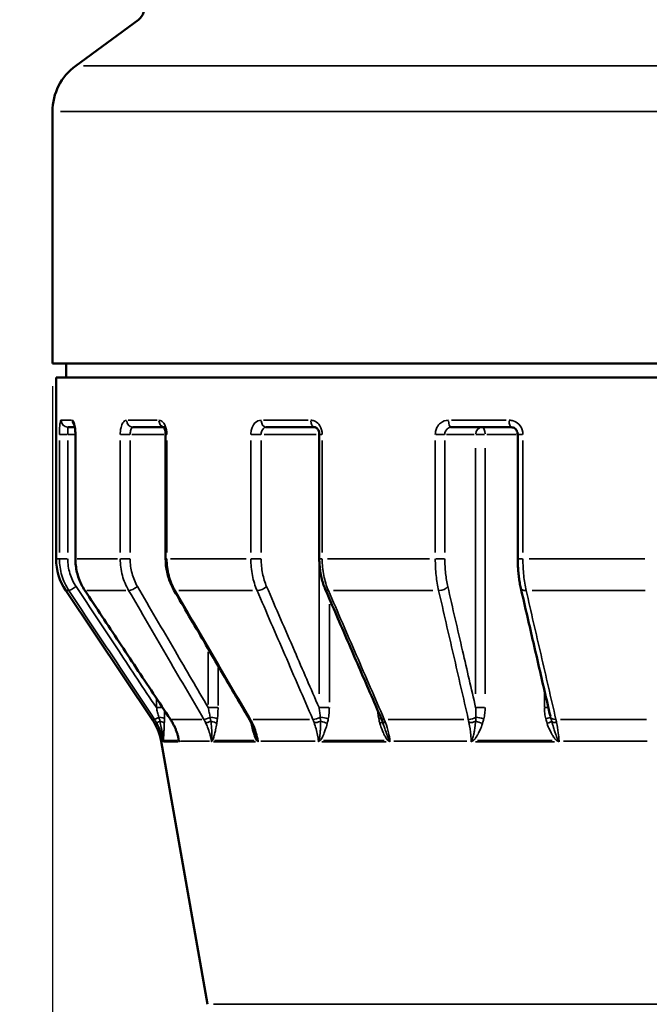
# Model space of a CAD drawing. Header units: millimetres. Extents: x 0 to 896, y -36 to 690.
# Tile 10 of 49: x 106 to 151, y 239 to 309. Entities that reach past the tile are written whole.
import ezdxf

# ---------------------------------------------------------------- set-up
doc = ezdxf.new("R2010")
doc.units = ezdxf.units.MM
for name, color, linetype, lineweight in [('Dimension (ANSI)', 7, 'Continuous', 25), ('Visible (ANSI)', 7, 'Continuous', 50), ('Visible Narrow (ANSI)', 7, 'Continuous', 35)]:
    doc.layers.add(name, color=color, linetype=linetype, lineweight=lineweight)
doc.styles.add('Note Text (ANSI)', font='tahoma.ttf')
doc.dimstyles.new('Default - mm (ANSI)', dxfattribs={"dimtxt": 3.048, "dimasz": 2.5, "dimexe": 3.175, "dimexo": 1.6002, "dimgap": 0.8, "dimtad": 0, "dimtoh": 1, "dimrnd": 1e-08, "dimzin": 4, "dimdsep": 46, "dimtxsty": 'Note Text (ANSI)', "dimcen": 0.09, "dimdle": 10, "dimclrd": 256, "dimclre": 256, "dimclrt": 256, "dimadec": 1, "dimazin": 1, "dimtfac": 1, "dimtofl": 0, "dimtmove": 0, "dimatfit": 3, "dimfxl": 1, "dimtolj": 1, "dimtzin": 4, "dimlwd": -1, "dimlwe": -1, "dimarcsym": 0})

# ---------------------------------------------------------------- blocks, each defined once
blk = doc.blocks.new('*D6')
at = {"layer": 'Defpoints', "color": 0, "transparency": 16777216}
for p in [(54.444, 403.927), (145.91, 403.927), (138.906, 211.927)]:
    blk.add_point(p, dxfattribs=at)
at = {"layer": 'Dimension (ANSI)', "transparency": 16777216}
for p, q in [((144.31, 403.927), (51.269, 403.927)), ((54.444, 401.427), (54.444, 314.767)), ((54.444, 214.427), (54.444, 301.088)), ((137.306, 211.927), (51.269, 211.927))]:
    blk.add_line(p, q, dxfattribs=at)
for points in [[(54.028, 401.427), (54.861, 401.427), (54.444, 403.927)], [(54.028, 214.427), (54.861, 214.427), (54.444, 211.927)]]:
    blk.add_solid(points, dxfattribs=at)
at = {"layer": 'Dimension (ANSI)', "transparency": 16777216, "insert": (52.857, 301.888), "char_height": 3.048, "attachment_point": 1, "rotation": 90, "style": 'Note Text (ANSI)'}
blk.add_mtext('\\A1;192.00', dxfattribs=at)
blk = doc.blocks.new('*D8')
at = {"layer": 'Defpoints', "color": 0, "transparency": 16777216}
for p in [(108.46, 284.627), (199.46, 284.627), (199.46, 190.627)]:
    blk.add_point(p, dxfattribs=at)
at = {"layer": 'Dimension (ANSI)', "transparency": 16777216}
for p, q in [((108.46, 283.027), (108.46, 187.452)), ((199.46, 283.027), (199.46, 187.452)), ((110.96, 190.627), (148.102, 190.627)), ((196.96, 190.627), (159.818, 190.627))]:
    blk.add_line(p, q, dxfattribs=at)
for points in [[(110.96, 191.044), (110.96, 190.211), (108.46, 190.627)], [(196.96, 191.044), (196.96, 190.211), (199.46, 190.627)]]:
    blk.add_solid(points, dxfattribs=at)
at = {"layer": 'Dimension (ANSI)', "transparency": 16777216, "insert": (148.902, 192.214), "char_height": 3.048, "attachment_point": 1, "style": 'Note Text (ANSI)'}
blk.add_mtext('\\A1;91.00', dxfattribs=at)

msp = doc.modelspace()

# ---------------------------------------------------------------- linework, layer by layer
at = {"layer": 'Visible (ANSI)'}
for p, q in [((114.511, 308.871), (110.092, 305.626)), ((108.46, 302.402), (108.46, 284.627)), ((108.46, 284.627), (199.46, 284.627)), ((109.41, 284.627), (109.41, 283.627)), ((108.71, 283.627), (199.21, 283.627)), ((108.71, 283.627), (108.71, 270.845)), ((110.032, 280.127), (109.555, 280.127)), ((116.309, 280.127), (114.129, 280.127)), ((126.955, 280.127), (123.508, 280.127)), ((140.788, 280.127), (136.56, 280.127)), ((110.07, 279.627), (110.07, 270.845)), ((116.433, 279.627), (116.433, 270.845)), ((127.261, 279.627), (127.261, 270.845)), ((141.249, 279.627), (141.249, 270.845)), ((115.488, 259.53), (109.389, 268.616)), ((119.377, 239.433), (116.107, 257.994))]:
    msp.add_line(p, q, dxfattribs=at)
for centre, radius, start, end in [((113.919, 309.677), 1, 306.29592, 90), ((112.46, 302.402), 4, 126.29592, 180), ((112.71, 270.845), 4, 180, 213.87332), ((112.167, 257.3), 4, 9.99358, 33.87332)]:
    msp.add_arc(centre, radius, start, end, dxfattribs=at)
for centre, major_axis, ratio, start_param, end_param in [((113.52, 257.293), (0.004, -3.997), 0.980834, 2.095551, 2.164529), ((119.597, 257.287), (0.04, -3.975), 0.83499, 2.0998, 2.169963), ((129.757, 257.315), (0.065, -3.938), 0.589146, 2.110434, 2.182974), ((129.731, 257.312), (0.047, -3.944), 0.594122, 2.068239, 2.113178)]:
    msp.add_ellipse(centre, major_axis=major_axis, ratio=ratio, start_param=start_param, end_param=end_param, dxfattribs=at)
for points, knots in [([(109.985, 280.311), (109.985, 280.311), (109.987, 280.306), (109.995, 280.286), (110, 280.268), (110.014, 280.216), (110.023, 280.178), (110.04, 280.083), (110.048, 280.024), (110.062, 279.888), (110.067, 279.812), (110.07, 279.698), (110.07, 279.663), (110.07, 279.627)], [0.0450523, 0.0450523, 0.0450523, 0.0450523, 0.0569715, 0.0569715, 0.0728573, 0.0728573, 0.093385, 0.093385, 0.1180115, 0.1180115, 0.1451171, 0.1451171, 0.1572175, 0.1572175, 0.1572175, 0.1572175]), ([(116.288, 280.152), (116.288, 280.152), (116.29, 280.15), (116.3, 280.14), (116.31, 280.127), (116.333, 280.09), (116.347, 280.064), (116.374, 279.999), (116.387, 279.959), (116.41, 279.867), (116.42, 279.814), (116.43, 279.716), (116.433, 279.672), (116.433, 279.627)], [0.0421349, 0.0421349, 0.0421349, 0.0421349, 0.0537393, 0.0537393, 0.0729396, 0.0729396, 0.0930702, 0.0930702, 0.1150263, 0.1150263, 0.1386669, 0.1386669, 0.1572182, 0.1572182, 0.1572182, 0.1572182]), ([(126.955, 280.127), (126.973, 280.127), (126.992, 280.124), (127.038, 280.106), (127.064, 280.09), (127.118, 280.042), (127.144, 280.011), (127.19, 279.938), (127.209, 279.897), (127.239, 279.809), (127.25, 279.761), (127.259, 279.684), (127.261, 279.656), (127.261, 279.627)], [0, 0, 0, 0, 0.0314437, 0.0314437, 0.0628873, 0.0628873, 0.0917506, 0.0917506, 0.1176657, 0.1176657, 0.1428603, 0.1428603, 0.1572183, 0.1572183, 0.1572183, 0.1572183]), ([(140.788, 280.127), (140.834, 280.127), (140.879, 280.12), (140.968, 280.09), (141.011, 280.067), (141.09, 280.008), (141.125, 279.971), (141.184, 279.887), (141.207, 279.841), (141.239, 279.743), (141.247, 279.692), (141.249, 279.637), (141.249, 279.632), (141.249, 279.627)], [0, 0, 0, 0, 0.0314434, 0.0314434, 0.0628867, 0.0628867, 0.0943301, 0.0943301, 0.1249884, 0.1249884, 0.1544912, 0.1544912, 0.1572168, 0.1572168, 0.1572168, 0.1572168]), ([(110.07, 270.845), (110.07, 270.688), (110.08, 270.531), (110.116, 270.218), (110.144, 270.063), (110.217, 269.756), (110.262, 269.606), (110.37, 269.31), (110.433, 269.166), (110.575, 268.885), (110.654, 268.749), (110.74, 268.618)], [0, 0, 0, 0, 0.0413955, 0.0413955, 0.082791, 0.082791, 0.1241865, 0.1241865, 0.165582, 0.165582, 0.2069775, 0.2069775, 0.2069775, 0.2069775]), ([(116.433, 270.845), (116.433, 270.69), (116.441, 270.535), (116.472, 270.227), (116.496, 270.074), (116.559, 269.772), (116.599, 269.623), (116.693, 269.33), (116.747, 269.187), (116.871, 268.909), (116.94, 268.773), (117.016, 268.643)], [0, 0, 0, 0, 0.0413955, 0.0413955, 0.082791, 0.082791, 0.1241865, 0.1241865, 0.165582, 0.165582, 0.2069775, 0.2069775, 0.2069775, 0.2069775]), ([(127.261, 270.845), (127.261, 270.695), (127.266, 270.544), (127.289, 270.245), (127.307, 270.096), (127.352, 269.801), (127.381, 269.656), (127.449, 269.371), (127.489, 269.231), (127.579, 268.958), (127.629, 268.825), (127.685, 268.696)], [0, 0, 0, 0, 0.0413955, 0.0413955, 0.082791, 0.082791, 0.1241865, 0.1241865, 0.165582, 0.165582, 0.2069775, 0.2069775, 0.2069775, 0.2069775]), ([(141.249, 270.845), (141.249, 270.701), (141.252, 270.556), (141.264, 270.268), (141.272, 270.125), (141.296, 269.843), (141.31, 269.703), (141.345, 269.43), (141.365, 269.295), (141.411, 269.034), (141.437, 268.906), (141.465, 268.783)], [0, 0, 0, 0, 0.0413955, 0.0413955, 0.082791, 0.082791, 0.1241865, 0.1241865, 0.165582, 0.165582, 0.2069775, 0.2069775, 0.2069775, 0.2069775]), ([(141.465, 268.783), (141.604, 268.18), (141.743, 267.577), (142.02, 266.372), (142.159, 265.769), (142.437, 264.564), (142.576, 263.961), (142.853, 262.756), (142.992, 262.153), (143.27, 260.948), (143.409, 260.345), (143.547, 259.743)], [0, 0, 0, 0, 0.217963, 0.217963, 0.435925, 0.435925, 0.653888, 0.653888, 0.871851, 0.871851, 1.089813, 1.089813, 1.089813, 1.089813]), ([(110.74, 268.618), (111.142, 268.013), (111.544, 267.407), (112.347, 266.195), (112.749, 265.589), (113.552, 264.378), (113.954, 263.772), (114.757, 262.56), (115.159, 261.955), (115.963, 260.743), (116.364, 260.138), (116.766, 259.532)], [0, 0, 0, 0, 0.219092, 0.219092, 0.438184, 0.438184, 0.657276, 0.657276, 0.876368, 0.876368, 1.095461, 1.095461, 1.095461, 1.095461]), ([(117.016, 268.643), (117.37, 268.037), (117.723, 267.431), (118.429, 266.22), (118.782, 265.614), (119.489, 264.402), (119.842, 263.796), (120.549, 262.585), (120.902, 261.979), (121.609, 260.768), (121.962, 260.162), (122.316, 259.556)], [0, 0, 0, 0, 0.219092, 0.219092, 0.438184, 0.438184, 0.657276, 0.657276, 0.876368, 0.876368, 1.095461, 1.095461, 1.095461, 1.095461]), ([(127.685, 268.696), (127.947, 268.09), (128.209, 267.484), (128.733, 266.273), (128.996, 265.667), (129.52, 264.455), (129.782, 263.85), (130.307, 262.638), (130.569, 262.032), (131.093, 260.821), (131.356, 260.215), (131.618, 259.61)], [0, 0, 0, 0, 0.219092, 0.219092, 0.438184, 0.438184, 0.657276, 0.657276, 0.876368, 0.876368, 1.095461, 1.095461, 1.095461, 1.095461]), ([(116.91, 259.298), (116.948, 259.231), (116.985, 259.162), (117.054, 259.023), (117.086, 258.952), (117.147, 258.809), (117.176, 258.736), (117.228, 258.59), (117.252, 258.516), (117.296, 258.366), (117.316, 258.291), (117.333, 258.215)], [0, 0, 0, 0, 0.0263056, 0.0263056, 0.0526112, 0.0526112, 0.0789168, 0.0789168, 0.1052224, 0.1052224, 0.131528, 0.131528, 0.131528, 0.131528]), ([(122.443, 259.322), (122.462, 259.282), (122.482, 259.242), (122.519, 259.162), (122.537, 259.121), (122.572, 259.039), (122.589, 258.997), (122.621, 258.913), (122.637, 258.871), (122.667, 258.786), (122.681, 258.743), (122.695, 258.7)], [0, 0, 0, 0, 0.01533685, 0.01533685, 0.03067369, 0.03067369, 0.04601054, 0.04601054, 0.06134739, 0.06134739, 0.07668424, 0.07668424, 0.07668424, 0.07668424])]:
    msp.add_open_spline(points, degree=3, knots=knots, dxfattribs=at)
at = {"layer": 'Visible Narrow (ANSI)'}
for p, q in [((110.632, 305.626), (197.288, 305.626)), ((198.9, 302.402), (109.02, 302.402)), ((109.087, 280.627), (109.799, 280.627)), ((113.788, 280.627), (115.836, 280.627)), ((123.335, 280.627), (126.472, 280.627)), ((136.575, 280.627), (140.424, 280.627)), ((108.944, 279.188), (108.944, 271.285)), ((108.95, 279.627), (109.488, 279.627)), ((109.529, 271.285), (109.529, 279.188)), ((109.556, 279.627), (110.043, 279.627)), ((110.07, 279.627), (110.084, 279.627)), ((110.086, 271.285), (110.086, 279.188)), ((113.233, 279.188), (113.233, 271.285)), ((113.252, 279.627), (113.896, 279.627)), ((113.933, 271.285), (113.933, 279.188)), ((114.058, 279.627), (116.308, 279.627)), ((116.433, 279.627), (116.511, 279.627)), ((116.519, 271.285), (116.519, 279.188)), ((122.433, 279.188), (122.433, 271.285)), ((122.464, 279.627), (123.137, 279.627)), ((123.164, 271.285), (123.164, 279.188)), ((123.368, 279.627), (127.039, 279.627)), ((127.26, 279.627), (127.244, 279.627)), ((127.261, 279.627), (127.449, 279.627)), ((127.468, 271.285), (127.468, 279.188)), ((135.436, 279.188), (135.436, 271.285)), ((135.474, 279.627), (136.095, 279.627)), ((136.111, 271.285), (136.111, 279.188)), ((136.219, 279.627), (138.172, 279.627)), ((138.911, 279.627), (138.296, 279.627)), ((141.133, 279.627), (139.062, 279.627)), ((141.25, 279.627), (141.582, 279.627)), ((141.612, 271.285), (141.612, 279.188)), ((127.243, 278.664), (127.243, 261.321)), ((138.281, 278.664), (138.281, 261.321)), ((138.949, 261.321), (138.949, 278.664)), ((108.71, 270.845), (108.921, 270.845)), ((109.488, 270.845), (108.95, 270.845)), ((110.084, 270.845), (110.07, 270.845)), ((110.201, 270.845), (113.034, 270.845)), ((113.896, 270.845), (113.252, 270.845)), ((116.511, 270.845), (116.433, 270.845)), ((116.78, 270.845), (122.104, 270.845)), ((123.137, 270.845), (122.464, 270.845)), ((127.449, 270.845), (127.261, 270.845)), ((127.843, 270.845), (135.017, 270.845)), ((136.095, 270.845), (135.474, 270.845)), ((141.582, 270.845), (141.25, 270.845)), ((142.056, 270.845), (150.214, 270.845)), ((109.593, 268.616), (109.389, 268.616)), ((113.631, 268.616), (110.867, 268.616)), ((122.554, 268.616), (117.36, 268.616)), ((135.265, 268.616), (128.267, 268.616)), ((150.231, 268.616), (142.273, 268.616)), ((127.969, 260.741), (127.969, 267.655)), ((119.427, 264.301), (119.427, 260.565)), ((120.124, 260.505), (120.124, 263.165)), ((143.122, 261.526), (143.122, 260.419)), ((115.777, 260.99), (115.777, 260.391)), ((115.801, 260.357), (116.201, 260.357)), ((119.463, 260.357), (120.104, 260.357)), ((127.27, 260.357), (127.938, 260.357)), ((138.296, 260.357), (138.911, 260.357)), ((143.14, 260.357), (143.396, 260.357)), ((115.489, 259.53), (115.626, 259.53)), ((116.871, 259.53), (118.978, 259.53)), ((122.604, 259.53), (126.563, 259.53)), ((132.119, 259.53), (137.453, 259.53)), ((144.268, 259.53), (150.333, 259.53)), ((116.237, 257.994), (116.107, 257.994)), ((116.252, 257.992), (116.258, 257.953)), ((116.289, 257.951), (117.318, 257.951)), ((117.269, 258.038), (116.298, 258.038)), ((119.517, 257.994), (117.482, 257.994)), ((119.656, 257.992), (119.662, 257.953)), ((119.803, 257.951), (122.767, 257.951)), ((122.665, 258.038), (119.87, 258.038)), ((126.965, 257.994), (123.14, 257.994)), ((127.198, 257.992), (127.203, 257.953)), ((127.437, 257.951), (131.979, 257.951)), ((131.835, 258.038), (127.554, 258.038)), ((132.248, 257.953), (132.243, 257.992)), ((137.669, 257.994), (132.515, 257.994)), ((137.968, 257.992), (137.971, 257.953)), ((138.27, 257.951), (143.841, 257.951)), ((143.674, 258.038), (138.423, 258.038)), ((144.159, 257.953), (144.157, 257.992)), ((150.373, 257.994), (144.478, 257.994)), ((119.803, 239.433), (188.117, 239.433))]:
    msp.add_line(p, q, dxfattribs=at)
for centre, major_axis, ratio, start_param, end_param in [((109.555, 280.627), (0, -0.5), 0.992293, 4.790929, 6.204645), ((110.336, 280.627), (0, 0.5), 0.974831, 1.611437, 2.342974), ((114.129, 280.627), (0, -0.5), 0.89007, 4.790929, 6.204645), ((116.379, 280.627), (0, -0.5), 0.83979, 4.781737, 6.029992), ((123.508, 280.627), (0, -0.5), 0.680491, 4.790929, 6.204645), ((126.955, 280.627), (0, -0.5), 0.603458, 4.790929, 6.204645), ((136.56, 280.627), (0, -0.5), 0.388835, 4.790929, 6.204645), ((140.788, 280.627), (0, -0.5), 0.29434, 4.790929, 6.204645), ((138.751, 279.627), (0, 0.5), 0.939693, 0.07854, 1.492257), ((138.751, 279.627), (0, 0.5), 0.396558, 4.790929, 6.204645), ((127.626, 279.627), (0, -0.5), 0.766044, 4.500293, 4.701226), ((110.028, 268.895), (-0.417, -0.276), 0.096966, 0.165694, 1.634445), ((114.198, 268.895), (-0.432, -0.252), 0.279201, 0.467117, 1.935868), ((123.164, 268.895), (0.459, 0.199), 0.427761, 3.941729, 5.410479), ((135.845, 268.895), (0.487, 0.112), 0.524726, 4.319382, 5.788133), ((141.953, 268.895), (-0.487, -0.112), 0.524726, 0.060924, 1.157565), ((111.157, 268.895), (-0.417, -0.276), 0.096966, 0.01032, 0.196074), ((117.448, 268.895), (-0.432, -0.252), 0.279201, 0.025391, 0.482426), ((128.144, 268.895), (-0.459, -0.199), 0.427761, 0.042042, 0.798794), ((116.054, 259.808), (-0.417, -0.276), 0.097028, 0.133621, 1.202503), ((116.216, 259.546), (-0.435, -0.247), 0.086891, 0.127032, 1.02583), ((115.852, 259.563), (0.5, -0.015), 0.255989, 0.17999, 1.311908), ((115.841, 259.244), (0.5, -0.02), 0.339322, 0.171671, 1.145553), ((117.183, 259.808), (-0.417, -0.276), 0.097028, 0.010808, 0.20536), ((117.345, 259.546), (-0.435, -0.247), 0.086891, 0.011294, 0.214595), ((119.498, 259.808), (-0.432, -0.252), 0.279382, 0.434971, 1.503853), ((119.64, 259.546), (-0.447, -0.224), 0.250193, 0.439082, 1.33788), ((119.632, 259.563), (-0.497, 0.059), 0.230599, 3.680578, 4.812496), ((119.587, 259.244), (-0.494, 0.08), 0.305975, 3.680419, 4.654301), ((122.748, 259.808), (-0.432, -0.252), 0.279382, 0.025876, 0.491642), ((122.89, 259.546), (-0.447, -0.224), 0.250193, 0.026897, 0.511043), ((122.039, 259.244), (-0.49, -0.099), 0.284149, 2.529008, 2.599251), ((127.097, 259.808), (0.459, 0.199), 0.428039, 3.909551, 4.978433), ((127.203, 259.546), (0.469, 0.174), 0.383318, 3.91819, 4.816987), ((127.552, 259.563), (-0.491, 0.095), 0.177395, 4.032924, 5.164842), ((127.479, 259.244), (-0.484, 0.127), 0.235722, 4.035275, 5.009158), ((131.155, 259.563), (-0.489, -0.105), 0.153195, 2.218278, 2.704805), ((131.236, 259.244), (0.48, 0.14), 0.202284, 5.358277, 6.096548), ((132.077, 259.808), (-0.459, -0.199), 0.428039, 0.042525, 0.80798), ((132.182, 259.546), (-0.469, -0.174), 0.383318, 0.043773, 0.831682), ((137.937, 259.808), (0.487, 0.112), 0.525067, 4.287243, 5.356125), ((137.994, 259.546), (0.491, 0.097), 0.470209, 4.289972, 5.188769), ((138.565, 259.244), (-0.474, 0.158), 0.137038, 4.375758, 5.349641), ((138.657, 259.563), (-0.486, 0.119), 0.102794, 4.377278, 5.509195), ((143.077, 259.563), (0.484, 0.124), 0.073109, 5.053782, 6.1857), ((143.173, 259.244), (0.472, 0.165), 0.09602, 5.035296, 6.009178), ((144.045, 259.808), (-0.487, -0.112), 0.525067, 0.099933, 1.168815), ((144.102, 259.546), (-0.491, -0.097), 0.470209, 0.298506, 1.197303), ((115.77, 258.038), (0.497, -0.052), 0.748969, 0.153929, 0.408961), ((116.742, 258.081), (-0.493, -0.086), 0.030246, 0.088325, 0.127598), ((115.766, 257.907), (0.5, 0.02), 0.721943, 0.130123, 0.185001), ((116.863, 258.038), (0.48, 0.139), 0.727547, 5.918376, 6.173407), ((116.909, 257.907), (0.465, 0.184), 0.668969, 5.935564, 5.990442), ((117.87, 258.081), (-0.493, -0.086), 0.030246, 0.216238, 0.255511), ((120.102, 258.081), (0.494, 0.076), 0.087089, 3.574954, 3.614227), ((119.229, 257.907), (-0.476, 0.152), 0.687841, 3.761933, 3.816811), ((119.284, 258.038), (-0.449, 0.219), 0.680054, 3.777951, 4.032982), ((122.429, 258.038), (-0.419, -0.272), 0.618372, 2.345527, 2.600559), ((122.521, 257.907), (-0.409, -0.287), 0.535307, 2.40779, 2.462667), ((123.352, 258.081), (0.494, 0.076), 0.087089, 3.702867, 3.74214), ((127.546, 258.081), (0.497, 0.056), 0.133428, 3.923069, 3.962342), ((126.882, 257.907), (-0.421, 0.27), 0.570774, 4.169918, 4.224796), ((126.981, 258.038), (-0.388, 0.315), 0.529114, 4.148652, 4.403683), ((131.799, 258.038), (-0.366, -0.341), 0.434613, 2.021458, 2.276489), ((131.925, 257.907), (-0.367, -0.339), 0.337079, 2.105856, 2.160734), ((132.525, 258.081), (0.497, 0.056), 0.133428, 4.050983, 4.090255), ((138.176, 258.081), (0.499, 0.03), 0.163674, 4.27475, 4.314023), ((137.8, 257.907), (-0.375, 0.331), 0.384864, 4.487245, 4.542123), ((137.931, 258.038), (-0.347, 0.36), 0.314356, 4.432223, 4.687254), ((143.842, 258.038), (-0.336, -0.37), 0.198432, 1.763275, 2.018306), ((143.987, 257.907), (-0.347, -0.36), 0.098194, 1.850704, 1.905582), ((144.284, 258.081), (0.499, 0.03), 0.163674, 4.402663, 4.441936)]:
    msp.add_ellipse(centre, major_axis=major_axis, ratio=ratio, start_param=start_param, end_param=end_param, dxfattribs=at)
for points, knots in [([(109.059, 280.627), (109.054, 280.627), (109.049, 280.625), (109.023, 280.601), (109.003, 280.533), (108.975, 280.344), (108.965, 280.238), (108.952, 280.027), (108.948, 279.927), (108.945, 279.759), (108.944, 279.693), (108.944, 279.627)], [-0.1572162, -0.1572162, -0.1572162, -0.1572162, -0.1460233, -0.1460233, -0.09255, -0.09255, -0.0514166, -0.0514166, -0.0197756, -0.0197756, 0, 0, 0, 0]), ([(110.086, 279.627), (110.086, 279.682), (110.085, 279.737), (110.074, 279.997), (110.049, 280.191), (109.986, 280.451), (109.952, 280.535), (109.894, 280.612), (109.871, 280.627), (109.849, 280.627)], [-0.1572175, -0.1572175, -0.1572175, -0.1572175, -0.1407205, -0.1407205, -0.0781781, -0.0781781, -0.0300685, -0.0300685, 0, 0, 0, 0]), ([(113.684, 280.627), (113.586, 280.627), (113.489, 280.557), (113.362, 280.347), (113.321, 280.241), (113.267, 280.029), (113.251, 279.929), (113.235, 279.76), (113.233, 279.694), (113.233, 279.627)], [-0.157216, -0.157216, -0.157216, -0.157216, -0.0930302, -0.0930302, -0.0516835, -0.0516835, -0.0198783, -0.0198783, 0, 0, 0, 0]), ([(116.519, 279.627), (116.519, 279.682), (116.516, 279.737), (116.492, 279.997), (116.434, 280.191), (116.287, 280.451), (116.208, 280.535), (116.07, 280.612), (116.014, 280.627), (115.959, 280.627)], [-0.1572182, -0.1572182, -0.1572182, -0.1572182, -0.1407205, -0.1407205, -0.0781781, -0.0781781, -0.0300685, -0.0300685, 0, 0, 0, 0]), ([(123.168, 280.627), (123.009, 280.627), (122.852, 280.557), (122.646, 280.347), (122.578, 280.242), (122.49, 280.03), (122.463, 279.929), (122.438, 279.76), (122.433, 279.694), (122.433, 279.627)], [-0.1572162, -0.1572162, -0.1572162, -0.1572162, -0.0930863, -0.0930863, -0.0517146, -0.0517146, -0.0198902, -0.0198902, 0, 0, 0, 0]), ([(127.468, 279.627), (127.468, 279.682), (127.464, 279.737), (127.429, 279.997), (127.346, 280.191), (127.132, 280.451), (127.017, 280.535), (126.815, 280.612), (126.734, 280.627), (126.653, 280.627)], [-0.1572183, -0.1572183, -0.1572183, -0.1572183, -0.1407205, -0.1407205, -0.0781781, -0.0781781, -0.0300685, -0.0300685, 0, 0, 0, 0]), ([(136.365, 280.627), (136.166, 280.627), (135.967, 280.557), (135.706, 280.346), (135.62, 280.241), (135.508, 280.029), (135.474, 279.929), (135.442, 279.76), (135.436, 279.694), (135.436, 279.627)], [-0.1572159, -0.1572159, -0.1572159, -0.1572159, -0.0929653, -0.0929653, -0.0516474, -0.0516474, -0.0198644, -0.0198644, 0, 0, 0, 0]), ([(141.612, 279.627), (141.612, 279.682), (141.608, 279.737), (141.566, 279.997), (141.468, 280.191), (141.213, 280.451), (141.076, 280.535), (140.835, 280.612), (140.738, 280.627), (140.641, 280.627)], [-0.1572168, -0.1572168, -0.1572168, -0.1572168, -0.1407205, -0.1407205, -0.0781781, -0.0781781, -0.0300685, -0.0300685, 0, 0, 0, 0]), ([(109.529, 279.627), (109.529, 279.66), (109.529, 279.693), (109.529, 279.777), (109.53, 279.827), (109.532, 279.933), (109.534, 279.985), (109.54, 280.08), (109.545, 280.114), (109.552, 280.126), (109.553, 280.127), (109.555, 280.127)], [0, 0, 0, 0, 0.0197756, 0.0197756, 0.0514166, 0.0514166, 0.09255, 0.09255, 0.1460233, 0.1460233, 0.1572162, 0.1572162, 0.1572162, 0.1572162]), ([(113.933, 279.627), (113.933, 279.661), (113.934, 279.694), (113.94, 279.778), (113.947, 279.828), (113.97, 279.934), (113.988, 279.987), (114.043, 280.092), (114.085, 280.127), (114.129, 280.127)], [0, 0, 0, 0, 0.0198783, 0.0198783, 0.0516835, 0.0516835, 0.0930302, 0.0930302, 0.157216, 0.157216, 0.157216, 0.157216]), ([(123.164, 279.627), (123.164, 279.661), (123.167, 279.694), (123.178, 279.778), (123.191, 279.828), (123.232, 279.934), (123.263, 279.987), (123.36, 280.092), (123.433, 280.127), (123.508, 280.127)], [0, 0, 0, 0, 0.0198902, 0.0198902, 0.0517146, 0.0517146, 0.0930863, 0.0930863, 0.1572162, 0.1572162, 0.1572162, 0.1572162]), ([(136.111, 279.627), (136.111, 279.66), (136.114, 279.694), (136.129, 279.778), (136.146, 279.828), (136.199, 279.934), (136.241, 279.987), (136.367, 280.092), (136.463, 280.127), (136.56, 280.127)], [0, 0, 0, 0, 0.0198644, 0.0198644, 0.0516474, 0.0516474, 0.0929653, 0.0929653, 0.1572159, 0.1572159, 0.1572159, 0.1572159]), ([(108.944, 270.845), (108.944, 270.451), (109.002, 270.057), (109.229, 269.303), (109.398, 268.943), (109.615, 268.616)], [-0.2069775, -0.2069775, -0.2069775, -0.2069775, -0.1034888, -0.1034888, 0, 0, 0, 0]), ([(110.115, 268.895), (109.925, 269.181), (109.778, 269.496), (109.579, 270.156), (109.529, 270.501), (109.529, 270.845)], [0, 0, 0, 0, 0.1034888, 0.1034888, 0.2069775, 0.2069775, 0.2069775, 0.2069775]), ([(110.755, 268.616), (110.538, 268.943), (110.37, 269.303), (110.144, 270.057), (110.086, 270.451), (110.086, 270.845)], [-0.2069775, -0.2069775, -0.2069775, -0.2069775, -0.1035449, -0.1035449, 0, 0, 0, 0]), ([(113.233, 270.845), (113.233, 270.451), (113.284, 270.057), (113.484, 269.303), (113.633, 268.943), (113.825, 268.616)], [-0.2069775, -0.2069775, -0.2069775, -0.2069775, -0.1034888, -0.1034888, 0, 0, 0, 0]), ([(114.448, 268.895), (114.282, 269.181), (114.152, 269.496), (113.977, 270.156), (113.933, 270.501), (113.933, 270.845)], [0, 0, 0, 0, 0.1034888, 0.1034888, 0.2069775, 0.2069775, 0.2069775, 0.2069775]), ([(117.105, 268.616), (116.916, 268.943), (116.768, 269.303), (116.57, 270.057), (116.519, 270.451), (116.519, 270.845)], [-0.2069775, -0.2069775, -0.2069775, -0.2069775, -0.1034983, -0.1034983, 0, 0, 0, 0]), ([(122.433, 270.845), (122.433, 270.451), (122.471, 270.057), (122.621, 269.303), (122.732, 268.943), (122.875, 268.616)], [-0.2069775, -0.2069775, -0.2069775, -0.2069775, -0.1034888, -0.1034888, 0, 0, 0, 0]), ([(123.547, 268.895), (123.424, 269.181), (123.327, 269.496), (123.198, 270.156), (123.164, 270.501), (123.164, 270.845)], [0, 0, 0, 0, 0.1034888, 0.1034888, 0.2069775, 0.2069775, 0.2069775, 0.2069775]), ([(127.901, 268.616), (127.761, 268.943), (127.652, 269.303), (127.505, 270.057), (127.468, 270.451), (127.468, 270.845)], [-0.2069775, -0.2069775, -0.2069775, -0.2069775, -0.1034993, -0.1034993, 0, 0, 0, 0]), ([(135.436, 270.845), (135.436, 270.451), (135.457, 270.057), (135.537, 269.303), (135.597, 268.943), (135.674, 268.616)], [-0.2069775, -0.2069775, -0.2069775, -0.2069775, -0.1034888, -0.1034888, 0, 0, 0, 0]), ([(136.314, 268.895), (136.249, 269.181), (136.197, 269.496), (136.128, 270.156), (136.111, 270.501), (136.111, 270.845)], [0, 0, 0, 0, 0.1034888, 0.1034888, 0.2069775, 0.2069775, 0.2069775, 0.2069775]), ([(141.84, 268.616), (141.766, 268.943), (141.709, 269.303), (141.632, 270.057), (141.612, 270.451), (141.612, 270.845)], [-0.2069775, -0.2069775, -0.2069775, -0.2069775, -0.1035221, -0.1035221, 0, 0, 0, 0]), ([(115.777, 260.357), (114.894, 261.689), (114.011, 263.02), (112.123, 265.866), (111.119, 267.38), (110.115, 268.895)], [0.066199, 0.066199, 0.066199, 0.066199, 0.54773, 0.54773, 1.095461, 1.095461, 1.095461, 1.095461]), ([(119.427, 260.357), (118.651, 261.689), (117.874, 263.02), (116.214, 265.866), (115.331, 267.38), (114.448, 268.895)], [0.066199, 0.066199, 0.066199, 0.066199, 0.54773, 0.54773, 1.095461, 1.095461, 1.095461, 1.095461]), ([(127.243, 260.357), (126.666, 261.689), (126.09, 263.02), (124.858, 265.866), (124.203, 267.38), (123.547, 268.895)], [0.066199, 0.066199, 0.066199, 0.066199, 0.54773, 0.54773, 1.095461, 1.095461, 1.095461, 1.095461]), ([(138.281, 260.357), (137.974, 261.689), (137.667, 263.02), (137.012, 265.866), (136.663, 267.38), (136.314, 268.895)], [0.066199, 0.066199, 0.066199, 0.066199, 0.54773, 0.54773, 1.095461, 1.095461, 1.095461, 1.095461]), ([(109.615, 268.616), (110.619, 267.101), (111.623, 265.587), (113.632, 262.558), (114.636, 261.044), (115.641, 259.53)], [-1.095461, -1.095461, -1.095461, -1.095461, -0.54773, -0.54773, 0, 0, 0, 0]), ([(116.782, 259.53), (115.777, 261.044), (114.772, 262.558), (112.763, 265.587), (111.759, 267.101), (110.755, 268.616)], [-1.095461, -1.095461, -1.095461, -1.095461, -0.54773, -0.54773, 0, 0, 0, 0]), ([(113.825, 268.616), (114.707, 267.101), (115.59, 265.587), (117.356, 262.558), (118.239, 261.044), (119.122, 259.53)], [-1.095461, -1.095461, -1.095461, -1.095461, -0.54773, -0.54773, 0, 0, 0, 0]), ([(122.407, 259.53), (121.523, 261.044), (120.639, 262.558), (118.872, 265.587), (117.988, 267.101), (117.105, 268.616)], [-1.095461, -1.095461, -1.095461, -1.095461, -0.54773, -0.54773, 0, 0, 0, 0]), ([(122.875, 268.616), (123.53, 267.101), (124.184, 265.587), (125.494, 262.558), (126.149, 261.044), (126.804, 259.53)], [-1.095461, -1.095461, -1.095461, -1.095461, -0.54773, -0.54773, 0, 0, 0, 0]), ([(131.838, 259.53), (131.182, 261.044), (130.525, 262.558), (129.213, 265.587), (128.557, 267.101), (127.901, 268.616)], [-1.095461, -1.095461, -1.095461, -1.095461, -0.54773, -0.54773, 0, 0, 0, 0]), ([(135.674, 268.616), (136.022, 267.101), (136.37, 265.587), (137.067, 262.558), (137.415, 261.044), (137.763, 259.53)], [-1.095461, -1.095461, -1.095461, -1.095461, -0.54773, -0.54773, 0, 0, 0, 0]), ([(143.937, 259.53), (143.587, 261.044), (143.238, 262.558), (142.539, 265.587), (142.189, 267.101), (141.84, 268.616)], [-1.095461, -1.095461, -1.095461, -1.095461, -0.54773, -0.54773, 0, 0, 0, 0]), ([(115.777, 260.357), (115.807, 260.244), (115.837, 260.131), (115.896, 259.907), (115.925, 259.795), (115.953, 259.686)], [-0.08028521, -0.08028521, -0.08028521, -0.08028521, -0.0401426, -0.0401426, 0, 0, 0, 0]), ([(116.349, 259.563), (116.353, 259.693), (116.356, 259.824), (116.358, 260.019), (116.359, 260.082), (116.36, 260.145)], [0, 0, 0, 0, 0.0401426, 0.0401426, 0.05904345, 0.05904345, 0.05904345, 0.05904345]), ([(119.427, 260.357), (119.454, 260.244), (119.479, 260.131), (119.525, 259.907), (119.546, 259.795), (119.565, 259.686)], [-0.08028521, -0.08028521, -0.08028521, -0.08028521, -0.0401426, -0.0401426, 0, 0, 0, 0]), ([(120.079, 259.563), (120.095, 259.693), (120.106, 259.824), (120.12, 260.09), (120.124, 260.224), (120.124, 260.357)], [0, 0, 0, 0, 0.0401426, 0.0401426, 0.08028521, 0.08028521, 0.08028521, 0.08028521]), ([(127.243, 260.357), (127.263, 260.244), (127.28, 260.131), (127.307, 259.907), (127.318, 259.795), (127.325, 259.686)], [-0.08028521, -0.08028521, -0.08028521, -0.08028521, -0.0401426, -0.0401426, 0, 0, 0, 0]), ([(127.896, 259.563), (127.921, 259.693), (127.939, 259.824), (127.963, 260.09), (127.969, 260.224), (127.969, 260.357)], [0, 0, 0, 0, 0.0401426, 0.0401426, 0.08028521, 0.08028521, 0.08028521, 0.08028521]), ([(131.376, 260.169), (131.379, 260.098), (131.384, 260.027), (131.405, 259.824), (131.424, 259.693), (131.452, 259.563)], [-0.06143503, -0.06143503, -0.06143503, -0.06143503, -0.0401426, -0.0401426, 0, 0, 0, 0]), ([(138.281, 260.357), (138.291, 260.244), (138.298, 260.131), (138.304, 259.907), (138.303, 259.795), (138.297, 259.686)], [-0.08028521, -0.08028521, -0.08028521, -0.08028521, -0.0401426, -0.0401426, 0, 0, 0, 0]), ([(138.857, 259.563), (138.888, 259.693), (138.911, 259.824), (138.941, 260.09), (138.949, 260.224), (138.949, 260.357)], [0, 0, 0, 0, 0.0401426, 0.0401426, 0.08028521, 0.08028521, 0.08028521, 0.08028521]), ([(143.122, 260.357), (143.122, 260.224), (143.13, 260.09), (143.162, 259.824), (143.186, 259.693), (143.218, 259.563)], [-0.08028521, -0.08028521, -0.08028521, -0.08028521, -0.0401426, -0.0401426, 0, 0, 0, 0]), ([(115.784, 259.296), (115.944, 259.016), (116.069, 258.716), (116.196, 258.27), (116.227, 258.133), (116.251, 257.994)], [-0.2183471, -0.2183471, -0.2183471, -0.2183471, -0.1091736, -0.1091736, -0.0616704, -0.0616704, -0.0616704, -0.0616704]), ([(115.953, 259.686), (115.966, 259.637), (115.98, 259.587), (116.005, 259.49), (116.017, 259.443), (116.028, 259.395)], [-0.03345504, -0.03345504, -0.03345504, -0.03345504, -0.01627289, -0.01627289, 0, 0, 0, 0]), ([(116.028, 259.395), (116.064, 259.249), (116.097, 259.1), (116.146, 258.848), (116.164, 258.746), (116.192, 258.567), (116.203, 258.489), (116.22, 258.354), (116.226, 258.296), (116.235, 258.207), (116.238, 258.174), (116.24, 258.143)], [-0.1402877, -0.1402877, -0.1402877, -0.1402877, -0.0905507, -0.0905507, -0.0573913, -0.0573913, -0.031884, -0.031884, -0.0122631, -0.0122631, 0, 0, 0, 0]), ([(116.268, 258.038), (116.271, 258.065), (116.274, 258.095), (116.28, 258.175), (116.284, 258.227), (116.292, 258.351), (116.297, 258.423), (116.307, 258.591), (116.312, 258.689), (116.325, 258.936), (116.332, 259.088), (116.338, 259.244)], [0, 0, 0, 0, 0.0122631, 0.0122631, 0.031884, 0.031884, 0.0573913, 0.0573913, 0.0905507, 0.0905507, 0.1402877, 0.1402877, 0.1402877, 0.1402877]), ([(116.338, 259.244), (116.34, 259.295), (116.342, 259.347), (116.345, 259.453), (116.347, 259.508), (116.349, 259.563)], [0, 0, 0, 0, 0.01627289, 0.01627289, 0.03345504, 0.03345504, 0.03345504, 0.03345504]), ([(117.395, 257.994), (117.36, 258.196), (117.309, 258.395), (117.161, 258.834), (117.054, 259.072), (116.926, 259.296)], [-0.1566768, -0.1566768, -0.1566768, -0.1566768, -0.0875919, -0.0875919, 0, 0, 0, 0]), ([(119.247, 259.296), (119.387, 259.016), (119.497, 258.716), (119.607, 258.27), (119.635, 258.133), (119.656, 257.994)], [-0.2183471, -0.2183471, -0.2183471, -0.2183471, -0.1091736, -0.1091736, -0.0616704, -0.0616704, -0.0616704, -0.0616704]), ([(119.565, 259.686), (119.574, 259.637), (119.583, 259.587), (119.599, 259.49), (119.606, 259.443), (119.613, 259.395)], [-0.03345504, -0.03345504, -0.03345504, -0.03345504, -0.01627289, -0.01627289, 0, 0, 0, 0]), ([(119.613, 259.395), (119.635, 259.249), (119.653, 259.1), (119.675, 258.848), (119.682, 258.746), (119.689, 258.567), (119.691, 258.489), (119.691, 258.354), (119.689, 258.296), (119.685, 258.207), (119.682, 258.174), (119.679, 258.143)], [-0.1402877, -0.1402877, -0.1402877, -0.1402877, -0.0905507, -0.0905507, -0.0573913, -0.0573913, -0.031884, -0.031884, -0.0122631, -0.0122631, 0, 0, 0, 0]), ([(119.736, 258.038), (119.749, 258.065), (119.761, 258.095), (119.791, 258.175), (119.808, 258.227), (119.844, 258.351), (119.864, 258.423), (119.906, 258.591), (119.929, 258.689), (119.982, 258.936), (120.01, 259.088), (120.035, 259.244)], [0, 0, 0, 0, 0.0122631, 0.0122631, 0.031884, 0.031884, 0.0573913, 0.0573913, 0.0905507, 0.0905507, 0.1402877, 0.1402877, 0.1402877, 0.1402877]), ([(120.035, 259.244), (120.043, 259.295), (120.051, 259.347), (120.066, 259.453), (120.073, 259.508), (120.079, 259.563)], [0, 0, 0, 0, 0.01627289, 0.01627289, 0.03345504, 0.03345504, 0.03345504, 0.03345504]), ([(122.455, 259.244), (122.486, 259.088), (122.522, 258.936), (122.589, 258.689), (122.618, 258.591), (122.673, 258.423), (122.698, 258.351), (122.746, 258.227), (122.768, 258.175), (122.807, 258.095), (122.823, 258.065), (122.84, 258.038)], [-0.1402877, -0.1402877, -0.1402877, -0.1402877, -0.0905507, -0.0905507, -0.0573913, -0.0573913, -0.031884, -0.031884, -0.0122631, -0.0122631, 0, 0, 0, 0]), ([(122.949, 257.994), (122.918, 258.196), (122.873, 258.395), (122.742, 258.834), (122.648, 259.072), (122.534, 259.296)], [-0.1566768, -0.1566768, -0.1566768, -0.1566768, -0.0875687, -0.0875687, 0, 0, 0, 0]), ([(126.897, 259.296), (127, 259.016), (127.081, 258.716), (127.162, 258.27), (127.183, 258.133), (127.198, 257.994)], [-0.2183471, -0.2183471, -0.2183471, -0.2183471, -0.1091736, -0.1091736, -0.0616704, -0.0616704, -0.0616704, -0.0616704]), ([(127.341, 259.395), (127.346, 259.249), (127.346, 259.1), (127.339, 258.848), (127.333, 258.746), (127.319, 258.567), (127.312, 258.489), (127.295, 258.354), (127.286, 258.296), (127.269, 258.207), (127.261, 258.174), (127.253, 258.143)], [-0.1402877, -0.1402877, -0.1402877, -0.1402877, -0.0905507, -0.0905507, -0.0573913, -0.0573913, -0.031884, -0.031884, -0.0122631, -0.0122631, 0, 0, 0, 0]), ([(127.325, 259.686), (127.329, 259.637), (127.332, 259.587), (127.337, 259.49), (127.339, 259.443), (127.341, 259.395)], [-0.03345504, -0.03345504, -0.03345504, -0.03345504, -0.01627289, -0.01627289, 0, 0, 0, 0]), ([(127.332, 258.038), (127.354, 258.065), (127.374, 258.095), (127.423, 258.175), (127.45, 258.227), (127.511, 258.351), (127.543, 258.423), (127.613, 258.591), (127.65, 258.689), (127.737, 258.936), (127.784, 259.088), (127.824, 259.244)], [0, 0, 0, 0, 0.0122631, 0.0122631, 0.031884, 0.031884, 0.0573913, 0.0573913, 0.0905507, 0.0905507, 0.1402877, 0.1402877, 0.1402877, 0.1402877]), ([(127.824, 259.244), (127.838, 259.295), (127.85, 259.347), (127.874, 259.453), (127.886, 259.508), (127.896, 259.563)], [0, 0, 0, 0, 0.01627289, 0.01627289, 0.03345504, 0.03345504, 0.03345504, 0.03345504]), ([(131.452, 259.563), (131.464, 259.508), (131.476, 259.453), (131.503, 259.347), (131.517, 259.295), (131.532, 259.244)], [-0.03345504, -0.03345504, -0.03345504, -0.03345504, -0.01627289, -0.01627289, 0, 0, 0, 0]), ([(131.532, 259.244), (131.577, 259.088), (131.629, 258.936), (131.727, 258.689), (131.768, 258.591), (131.848, 258.423), (131.884, 258.351), (131.953, 258.227), (131.985, 258.175), (132.041, 258.095), (132.063, 258.065), (132.088, 258.038)], [-0.1402877, -0.1402877, -0.1402877, -0.1402877, -0.0905507, -0.0905507, -0.0573913, -0.0573913, -0.031884, -0.031884, -0.0122631, -0.0122631, 0, 0, 0, 0]), ([(132.152, 258.143), (132.137, 258.174), (132.123, 258.207), (132.087, 258.296), (132.065, 258.354), (132.017, 258.489), (131.99, 258.567), (131.928, 258.746), (131.893, 258.848), (131.828, 259.039), (131.798, 259.129), (131.768, 259.218)], [0, 0, 0, 0, 0.0122631, 0.0122631, 0.031884, 0.031884, 0.0573913, 0.0573913, 0.0905507, 0.0905507, 0.1204244, 0.1204244, 0.1204244, 0.1204244]), ([(132.243, 257.994), (132.22, 258.196), (132.186, 258.395), (132.088, 258.834), (132.018, 259.072), (131.933, 259.296)], [-0.1566768, -0.1566768, -0.1566768, -0.1566768, -0.0875606, -0.0875606, 0, 0, 0, 0]), ([(137.811, 259.296), (137.865, 259.016), (137.907, 258.716), (137.949, 258.27), (137.96, 258.133), (137.968, 257.994)], [-0.2183471, -0.2183471, -0.2183471, -0.2183471, -0.1091736, -0.1091736, -0.0616704, -0.0616704, -0.0616704, -0.0616704]), ([(138.279, 259.395), (138.267, 259.249), (138.25, 259.1), (138.213, 258.848), (138.196, 258.746), (138.163, 258.567), (138.147, 258.489), (138.115, 258.354), (138.1, 258.296), (138.072, 258.207), (138.061, 258.174), (138.048, 258.143)], [-0.1402877, -0.1402877, -0.1402877, -0.1402877, -0.0905507, -0.0905507, -0.0573913, -0.0573913, -0.031884, -0.031884, -0.0122631, -0.0122631, 0, 0, 0, 0]), ([(138.14, 258.038), (138.168, 258.065), (138.193, 258.095), (138.255, 258.175), (138.291, 258.227), (138.368, 258.351), (138.409, 258.423), (138.498, 258.591), (138.545, 258.689), (138.655, 258.936), (138.715, 259.088), (138.766, 259.244)], [0, 0, 0, 0, 0.0122631, 0.0122631, 0.031884, 0.031884, 0.0573913, 0.0573913, 0.0905507, 0.0905507, 0.1402877, 0.1402877, 0.1402877, 0.1402877]), ([(138.297, 259.686), (138.296, 259.637), (138.293, 259.587), (138.287, 259.49), (138.283, 259.443), (138.279, 259.395)], [-0.03345504, -0.03345504, -0.03345504, -0.03345504, -0.01627289, -0.01627289, 0, 0, 0, 0]), ([(138.766, 259.244), (138.783, 259.295), (138.798, 259.347), (138.829, 259.453), (138.844, 259.508), (138.857, 259.563)], [0, 0, 0, 0, 0.01627289, 0.01627289, 0.03345504, 0.03345504, 0.03345504, 0.03345504]), ([(143.218, 259.563), (143.232, 259.508), (143.248, 259.453), (143.28, 259.347), (143.296, 259.295), (143.314, 259.244)], [-0.03345504, -0.03345504, -0.03345504, -0.03345504, -0.01627289, -0.01627289, 0, 0, 0, 0]), ([(143.314, 259.244), (143.367, 259.088), (143.43, 258.936), (143.546, 258.689), (143.595, 258.591), (143.689, 258.423), (143.732, 258.351), (143.814, 258.227), (143.851, 258.175), (143.918, 258.095), (143.945, 258.065), (143.974, 258.038)], [-0.1402877, -0.1402877, -0.1402877, -0.1402877, -0.0905507, -0.0905507, -0.0573913, -0.0573913, -0.031884, -0.031884, -0.0122631, -0.0122631, 0, 0, 0, 0]), ([(143.637, 259.395), (143.624, 259.443), (143.611, 259.49), (143.586, 259.587), (143.573, 259.637), (143.561, 259.686)], [0, 0, 0, 0, 0.01627289, 0.01627289, 0.03345504, 0.03345504, 0.03345504, 0.03345504]), ([(144.057, 258.143), (144.041, 258.174), (144.026, 258.207), (143.989, 258.296), (143.967, 258.354), (143.918, 258.489), (143.892, 258.567), (143.833, 258.746), (143.8, 258.848), (143.722, 259.1), (143.678, 259.249), (143.637, 259.395)], [0, 0, 0, 0, 0.0122631, 0.0122631, 0.031884, 0.031884, 0.0573913, 0.0573913, 0.0905507, 0.0905507, 0.1402877, 0.1402877, 0.1402877, 0.1402877]), ([(144.157, 257.994), (144.144, 258.196), (144.126, 258.395), (144.073, 258.834), (144.035, 259.072), (143.989, 259.296)], [-0.1566768, -0.1566768, -0.1566768, -0.1566768, -0.0875779, -0.0875779, 0, 0, 0, 0]), ([(117.266, 258.468), (117.275, 258.404), (117.285, 258.342), (117.305, 258.227), (117.314, 258.175), (117.332, 258.095), (117.339, 258.065), (117.346, 258.038)], [-0.05411285, -0.05411285, -0.05411285, -0.05411285, -0.03188404, -0.03188404, -0.01226309, -0.01226309, 0, 0, 0, 0]), ([(122.877, 258.143), (122.865, 258.174), (122.853, 258.207), (122.823, 258.296), (122.804, 258.354), (122.762, 258.489), (122.737, 258.567), (122.707, 258.663), (122.701, 258.682), (122.695, 258.7)], [0, 0, 0, 0, 0.01226309, 0.01226309, 0.03188404, 0.03188404, 0.05739127, 0.05739127, 0.06341438, 0.06341438, 0.06341438, 0.06341438]), ([(116.24, 258.143), (116.242, 258.119), (116.244, 258.094), (116.248, 258.045), (116.251, 258.02), (116.254, 257.994)], [-0.01981211, -0.01981211, -0.01981211, -0.01981211, -0.00990606, -0.00990606, 0, 0, 0, 0]), ([(116.254, 257.994), (116.254, 257.987), (116.255, 257.98), (116.257, 257.966), (116.258, 257.958), (116.259, 257.951)], [0, 0, 0, 0, 0.003089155, 0.003089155, 0.00617831, 0.00617831, 0.00617831, 0.00617831]), ([(116.259, 257.973), (116.26, 257.984), (116.261, 257.995), (116.264, 258.016), (116.266, 258.027), (116.268, 258.038)], [0, 0, 0, 0, 0.00990606, 0.00990606, 0.01981211, 0.01981211, 0.01981211, 0.01981211]), ([(116.259, 257.951), (116.259, 257.955), (116.259, 257.958), (116.259, 257.965), (116.259, 257.969), (116.259, 257.973)], [-0.00617831, -0.00617831, -0.00617831, -0.00617831, -0.003089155, -0.003089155, 0, 0, 0, 0]), ([(117.346, 258.038), (117.353, 258.027), (117.359, 258.016), (117.373, 257.995), (117.38, 257.984), (117.388, 257.973)], [-0.01981211, -0.01981211, -0.01981211, -0.01981211, -0.00990606, -0.00990606, 0, 0, 0, 0]), ([(117.39, 257.994), (117.383, 258.02), (117.376, 258.045), (117.363, 258.094), (117.356, 258.119), (117.35, 258.143)], [0, 0, 0, 0, 0.00990606, 0.00990606, 0.01981211, 0.01981211, 0.01981211, 0.01981211]), ([(117.388, 257.973), (117.39, 257.969), (117.393, 257.965), (117.397, 257.958), (117.4, 257.955), (117.402, 257.951)], [-0.006149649, -0.006149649, -0.006149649, -0.006149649, -0.003060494, -0.003060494, 0.000028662, 0.000028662, 0.000028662, 0.000028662]), ([(117.402, 257.951), (117.4, 257.958), (117.398, 257.966), (117.394, 257.98), (117.392, 257.987), (117.39, 257.994)], [-0.000028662, -0.000028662, -0.000028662, -0.000028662, 0.003060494, 0.003060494, 0.006149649, 0.006149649, 0.006149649, 0.006149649]), ([(119.666, 257.994), (119.665, 257.987), (119.664, 257.98), (119.663, 257.966), (119.663, 257.958), (119.662, 257.951)], [0, 0, 0, 0, 0.003089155, 0.003089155, 0.00617831, 0.00617831, 0.00617831, 0.00617831]), ([(119.662, 257.951), (119.665, 257.955), (119.668, 257.958), (119.673, 257.965), (119.675, 257.969), (119.678, 257.973)], [-0.00617831, -0.00617831, -0.00617831, -0.00617831, -0.003089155, -0.003089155, 0, 0, 0, 0]), ([(119.679, 258.143), (119.676, 258.119), (119.674, 258.094), (119.669, 258.045), (119.667, 258.02), (119.666, 257.994)], [-0.01981211, -0.01981211, -0.01981211, -0.01981211, -0.00990606, -0.00990606, 0, 0, 0, 0]), ([(119.678, 257.973), (119.687, 257.984), (119.696, 257.995), (119.716, 258.016), (119.726, 258.027), (119.736, 258.038)], [0, 0, 0, 0, 0.00990606, 0.00990606, 0.01981211, 0.01981211, 0.01981211, 0.01981211]), ([(122.84, 258.038), (122.854, 258.027), (122.869, 258.016), (122.898, 257.995), (122.913, 257.984), (122.928, 257.973)], [-0.01981211, -0.01981211, -0.01981211, -0.01981211, -0.00990606, -0.00990606, 0, 0, 0, 0]), ([(122.937, 257.994), (122.926, 258.02), (122.916, 258.045), (122.896, 258.094), (122.886, 258.119), (122.877, 258.143)], [0, 0, 0, 0, 0.00990606, 0.00990606, 0.01981211, 0.01981211, 0.01981211, 0.01981211]), ([(122.928, 257.973), (122.932, 257.969), (122.937, 257.965), (122.946, 257.958), (122.951, 257.955), (122.955, 257.951)], [-0.006149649, -0.006149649, -0.006149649, -0.006149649, -0.003060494, -0.003060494, 0.000028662, 0.000028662, 0.000028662, 0.000028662]), ([(122.955, 257.951), (122.952, 257.958), (122.949, 257.966), (122.943, 257.98), (122.94, 257.987), (122.937, 257.994)], [-0.000028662, -0.000028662, -0.000028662, -0.000028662, 0.003060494, 0.003060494, 0.006149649, 0.006149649, 0.006149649, 0.006149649]), ([(127.214, 257.994), (127.212, 257.987), (127.21, 257.98), (127.207, 257.966), (127.205, 257.958), (127.203, 257.951)], [0, 0, 0, 0, 0.003089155, 0.003089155, 0.00617831, 0.00617831, 0.00617831, 0.00617831]), ([(127.203, 257.951), (127.208, 257.955), (127.212, 257.958), (127.222, 257.965), (127.227, 257.969), (127.232, 257.973)], [-0.00617831, -0.00617831, -0.00617831, -0.00617831, -0.003089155, -0.003089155, 0, 0, 0, 0]), ([(127.253, 258.143), (127.246, 258.119), (127.239, 258.094), (127.226, 258.045), (127.219, 258.02), (127.214, 257.994)], [-0.01981211, -0.01981211, -0.01981211, -0.01981211, -0.00990606, -0.00990606, 0, 0, 0, 0]), ([(127.232, 257.973), (127.247, 257.984), (127.264, 257.995), (127.298, 258.016), (127.315, 258.027), (127.332, 258.038)], [0, 0, 0, 0, 0.00990606, 0.00990606, 0.01981211, 0.01981211, 0.01981211, 0.01981211]), ([(132.088, 258.038), (132.108, 258.027), (132.128, 258.016), (132.169, 257.995), (132.19, 257.984), (132.21, 257.973)], [-0.01981211, -0.01981211, -0.01981211, -0.01981211, -0.00990606, -0.00990606, 0, 0, 0, 0]), ([(132.225, 257.994), (132.213, 258.02), (132.201, 258.045), (132.176, 258.094), (132.164, 258.119), (132.152, 258.143)], [0, 0, 0, 0, 0.00990606, 0.00990606, 0.01981211, 0.01981211, 0.01981211, 0.01981211]), ([(132.21, 257.973), (132.216, 257.969), (132.223, 257.965), (132.235, 257.958), (132.242, 257.955), (132.248, 257.951)], [-0.006149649, -0.006149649, -0.006149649, -0.006149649, -0.003060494, -0.003060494, 0.000028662, 0.000028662, 0.000028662, 0.000028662]), ([(132.248, 257.951), (132.244, 257.958), (132.24, 257.966), (132.233, 257.98), (132.229, 257.987), (132.225, 257.994)], [-0.000028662, -0.000028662, -0.000028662, -0.000028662, 0.003060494, 0.003060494, 0.006149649, 0.006149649, 0.006149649, 0.006149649]), ([(137.988, 257.994), (137.985, 257.987), (137.982, 257.98), (137.976, 257.966), (137.974, 257.958), (137.971, 257.951)], [0, 0, 0, 0, 0.003089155, 0.003089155, 0.00617831, 0.00617831, 0.00617831, 0.00617831]), ([(137.971, 257.951), (137.977, 257.955), (137.983, 257.958), (137.996, 257.965), (138.003, 257.969), (138.009, 257.973)], [-0.00617831, -0.00617831, -0.00617831, -0.00617831, -0.003089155, -0.003089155, 0, 0, 0, 0]), ([(138.048, 258.143), (138.038, 258.119), (138.028, 258.094), (138.007, 258.045), (137.997, 258.02), (137.988, 257.994)], [-0.01981211, -0.01981211, -0.01981211, -0.01981211, -0.00990606, -0.00990606, 0, 0, 0, 0]), ([(138.009, 257.973), (138.03, 257.984), (138.052, 257.995), (138.096, 258.016), (138.118, 258.027), (138.14, 258.038)], [0, 0, 0, 0, 0.00990606, 0.00990606, 0.01981211, 0.01981211, 0.01981211, 0.01981211]), ([(143.974, 258.038), (143.997, 258.027), (144.021, 258.016), (144.069, 257.995), (144.093, 257.984), (144.116, 257.973)], [-0.01981211, -0.01981211, -0.01981211, -0.01981211, -0.00990606, -0.00990606, 0, 0, 0, 0]), ([(144.136, 257.994), (144.123, 258.02), (144.11, 258.045), (144.083, 258.094), (144.07, 258.119), (144.057, 258.143)], [0, 0, 0, 0, 0.00990606, 0.00990606, 0.01981211, 0.01981211, 0.01981211, 0.01981211]), ([(144.116, 257.973), (144.123, 257.969), (144.131, 257.965), (144.145, 257.958), (144.152, 257.955), (144.159, 257.951)], [-0.006149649, -0.006149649, -0.006149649, -0.006149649, -0.003060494, -0.003060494, 0.000028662, 0.000028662, 0.000028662, 0.000028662]), ([(144.159, 257.951), (144.155, 257.958), (144.151, 257.966), (144.144, 257.98), (144.14, 257.987), (144.136, 257.994)], [-0.000028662, -0.000028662, -0.000028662, -0.000028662, 0.003060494, 0.003060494, 0.006149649, 0.006149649, 0.006149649, 0.006149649])]:
    msp.add_open_spline(points, degree=3, knots=knots, dxfattribs=at)
for points in [[(143.561, 259.686), (143.556, 259.705), (143.552, 259.724), (143.547, 259.743)], [(115.641, 259.53), (115.691, 259.454), (115.739, 259.376), (115.784, 259.296)], [(116.926, 259.296), (116.881, 259.376), (116.832, 259.454), (116.782, 259.53)], [(119.122, 259.53), (119.166, 259.454), (119.208, 259.376), (119.247, 259.296)], [(122.534, 259.296), (122.494, 259.376), (122.452, 259.454), (122.407, 259.53)], [(122.439, 259.33), (122.444, 259.301), (122.449, 259.273), (122.455, 259.244)], [(126.804, 259.53), (126.837, 259.454), (126.868, 259.376), (126.897, 259.296)], [(131.933, 259.296), (131.903, 259.376), (131.872, 259.454), (131.838, 259.53)], [(137.763, 259.53), (137.78, 259.454), (137.796, 259.376), (137.811, 259.296)], [(143.989, 259.296), (143.973, 259.376), (143.955, 259.454), (143.937, 259.53)], [(117.35, 258.143), (117.345, 258.166), (117.339, 258.19), (117.333, 258.215)], [(117.402, 257.951), (117.4, 257.966), (117.397, 257.98), (117.395, 257.994)], [(122.955, 257.951), (122.953, 257.966), (122.951, 257.98), (122.949, 257.994)]]:
    msp.add_open_spline(points, degree=3, dxfattribs=at)

# ---------------------------------------------------------------- dimensions: what is measured, and where the dimension line sits
at = {"layer": 'Dimension (ANSI)'}
for base, p1, p2, angle, picture, middle in [((54.444, 403.927), (138.906, 211.927), (145.91, 403.927), 270, '*D6', (54.444, 307.927)), ((199.46, 190.627), (108.46, 284.627), (199.46, 284.627), 180, '*D8', (153.96, 190.627))]:
    dim = msp.add_linear_dim(base=base, p1=p1, p2=p2, angle=angle, dimstyle='Default - mm (ANSI)', override={"dimgap": 0.8, "dimtoh": 0, "dimdec": 2, "dimtol": 0, "dimlim": 0, "dimtp": 0, "dimtm": 0, "dimtdec": 2, "dimatfit": 1}, dxfattribs=at)
    dim.commit()
    dim.dimension.update_dxf_attribs({"geometry": picture, "text_midpoint": middle, "dimtype": 160})

doc.saveas('drawing.dxf')
